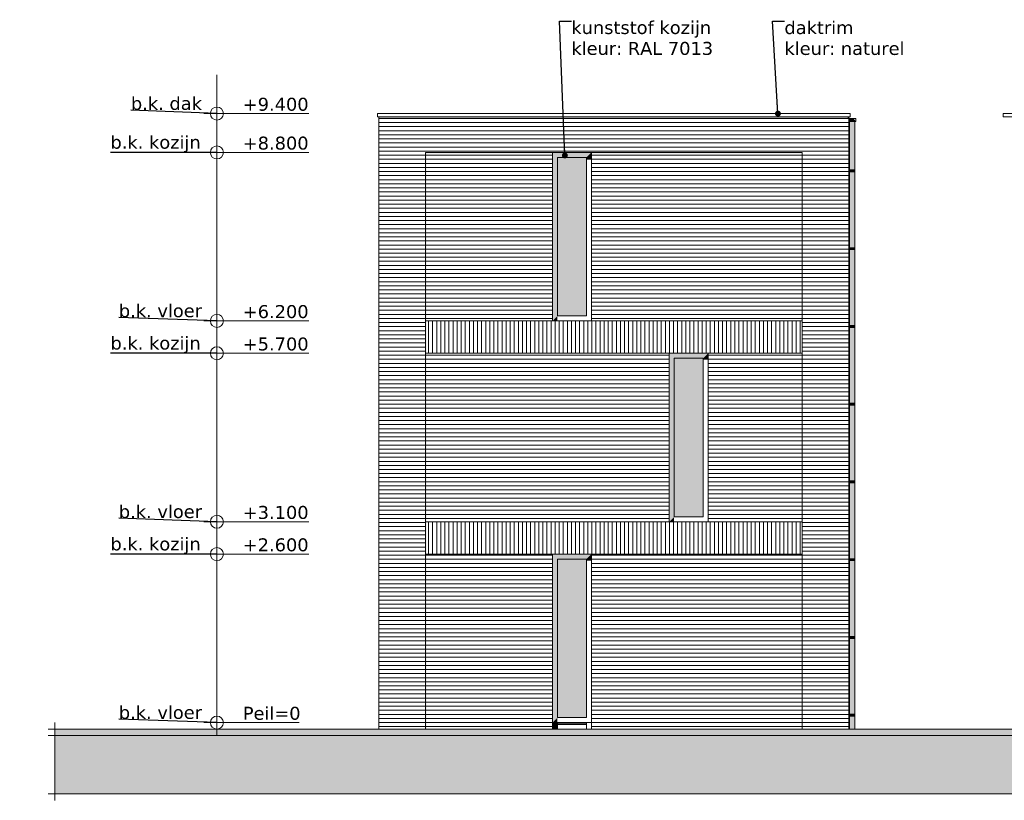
# Model space of a CAD drawing. Header units: millimetres. Extents: x -25778 to 297771, y -21930 to 17454.
# Tile 2 of 109: x 38929 to 54119, y -21030 to -8981. Entities that reach past the tile are written whole.
import ezdxf

# ---------------------------------------------------------------- set-up
doc = ezdxf.new("R2010")
doc.units = ezdxf.units.MM
doc.header["$MEASUREMENT"] = 0
for name, color, linetype in [('00 2D tek aankleding', 7, 'Continuous'), ('00 2D tek aankleding 2D arcering', 7, 'Continuous'), ('52 Riolering.SCHOON', 7, 'Continuous'), ('52 Riolering.SCHOON 2D arcering', 7, 'Continuous'), ('New_21 Buitenwanden', 7, 'Continuous'), ('New_21 Buitenwanden 2D arcering', 7, 'Continuous'), ('New_21 Buitenwanden Afdek-arcering', 7, 'Continuous'), ('New_21 Buitenwanden Ramen', 7, 'Continuous'), ('New_47 Dakafwerking', 7, 'Continuous'), ('Tekst_dim 1_ 100 .DO', 7, 'Continuous'), ('Tekst_dim Algemeen', 7, 'Continuous')]:
    doc.layers.add(name, color=color, linetype=linetype)
doc.styles.add('GENERATED_STYLE_1', font='verdana.ttf')
doc.dimstyles.new('GENERATED_STYLE__1', dxfattribs={"dimtxt": 0.18, "dimasz": 76, "dimexe": 0.18, "dimexo": 0.0625, "dimgap": 0, "dimtad": 0, "dimtih": 1, "dimtoh": 1, "dimdec": 4, "dimzin": 0, "dimdsep": 46, "dimcen": 0.09, "dimadec": 0, "dimazin": 0, "dimtfac": 1, "dimtdec": 4, "dimtmove": 0, "dimatfit": 3, "dimldrblk": 'ARROWHEAD_0', "dimfxl": 1, "dimtolj": 1, "dimtzin": 0, "dimarcsym": 0})
doc.dimstyles.new('GENERATED_STYLE__2', dxfattribs={"dimtxt": 0.18, "dimasz": 182.4, "dimexe": 0.18, "dimexo": 0.0625, "dimgap": 0, "dimtad": 0, "dimtih": 1, "dimtoh": 1, "dimdec": 4, "dimzin": 0, "dimdsep": 46, "dimcen": 0.09, "dimadec": 0, "dimazin": 0, "dimtfac": 1, "dimtdec": 4, "dimtmove": 0, "dimatfit": 3, "dimldrblk": 'ARROWHEAD_11', "dimfxl": 1, "dimtolj": 1, "dimtzin": 0, "dimarcsym": 0})
pattern_1 = [(0, (54245.63, -19829.75), (0, 63), [])]

# ---------------------------------------------------------------- blocks, each defined once
blk = doc.blocks.new('Section Element_28_1', base_point=(54246, -19830))
at = {"layer": 'New_47 Dakafwerking', "color": 9, "linetype": 'Continuous', "lineweight": 0}
for p, q in [((54101, -10430), (54101, -10480)), ((54101, -10430), (58746, -10430)), ((54101, -10480), (58746, -10480))]:
    blk.add_line(p, q, dxfattribs=at)
blk = doc.blocks.new('Section Element_36_1', base_point=(54246, -19830))
at = {"layer": 'New_21 Buitenwanden 2D arcering', "linetype": 'Continuous', "lineweight": 0, "true_color": 0x1e2122}
blk.add_hatch(color=250, dxfattribs=at).paths.add_polyline_path([(51701, -10480), (51701, -10508), (51721, -10508), (51721, -10480)])
at = {"layer": 'New_21 Buitenwanden Afdek-arcering', "linetype": 'Continuous', "lineweight": 0, "true_color": 0x000000}
h = blk.add_hatch(dxfattribs=at)
h.set_pattern_fill('920_Lijnen_horz__63_0001', color=18, style=0, pattern_type=2)
h.set_pattern_definition([(3e-12, (54245.63, -19829.75), (0, 63), [])])
h.paths.add_polyline_path([(51701, -10480), (51701, -13630), (51721, -13630), (51721, -10480)])
at = {"layer": 'New_21 Buitenwanden', "color": 7, "linetype": 'Continuous', "lineweight": 0}
blk.add_line((51721, -10480), (51721, -13630), dxfattribs=at)
blk = doc.blocks.new('Section Element_37_1', base_point=(54246, -19830))
at = {"layer": '52 Riolering.SCHOON 2D arcering', "linetype": 'Continuous', "lineweight": 0, "true_color": 0x1e2122}
for points in [[(51736, -10555), (51731, -10555), (51731, -11300), (51736, -11300)], [(51736, -10555), (51736, -11300), (51751, -11300), (51751, -10555)], [(51751, -11300), (51771, -11300), (51771, -10555), (51751, -10555)], [(51771, -11300), (51791, -11300), (51791, -10555), (51771, -10555)], [(51791, -11300), (51805, -11300), (51805, -10555), (51791, -10555)], [(51805, -11300), (51811, -11300), (51811, -10555), (51805, -10555)], [(51721, -11330), (51723, -11330), (51723, -11300), (51721, -11300)], [(51723, -11330), (51771, -11330), (51771, -11300), (51723, -11300)], [(51731, -11330), (51731, -12500), (51736, -12500), (51736, -11330)], [(51736, -12500), (51751, -12500), (51751, -11330), (51736, -11330)], [(51751, -12500), (51771, -12500), (51771, -11330), (51751, -11330)], [(51771, -11330), (51792, -11330), (51792, -11300), (51771, -11300)], [(51791, -11330), (51771, -11330), (51771, -12500), (51791, -12500)], [(51805, -11330), (51791, -11330), (51791, -12500), (51805, -12500)], [(51792, -11300), (51792, -11330), (51807, -11330), (51807, -11300)], [(51805, -12500), (51811, -12500), (51811, -11330), (51805, -11330)], [(51807, -11330), (51813, -11330), (51813, -11300), (51807, -11300)], [(51721, -12530), (51723, -12530), (51723, -12500), (51721, -12500)], [(51723, -12530), (51771, -12530), (51771, -12500), (51723, -12500)], [(51731, -13700), (51736, -13700), (51736, -12530), (51731, -12530)], [(51736, -13700), (51751, -13700), (51751, -12530), (51736, -12530)], [(51751, -13700), (51771, -13700), (51771, -12530), (51751, -12530)], [(51771, -12530), (51792, -12530), (51792, -12500), (51771, -12500)], [(51771, -13700), (51791, -13700), (51791, -12530), (51771, -12530)], [(51805, -12530), (51791, -12530), (51791, -13700), (51805, -13700)], [(51807, -12500), (51792, -12500), (51792, -12530), (51807, -12530)], [(51811, -12530), (51805, -12530), (51805, -13700), (51811, -13700)], [(51807, -12530), (51813, -12530), (51813, -12500), (51807, -12500)], [(51721, -13730), (51723, -13730), (51723, -13700), (51721, -13700)], [(51723, -13730), (51771, -13730), (51771, -13700), (51723, -13700)], [(51731, -13730), (51731, -14900), (51736, -14900), (51736, -13730)], [(51736, -13730), (51736, -14900), (51751, -14900), (51751, -13730)], [(51771, -13730), (51751, -13730), (51751, -14900), (51771, -14900)], [(51771, -13700), (51771, -13730), (51792, -13730), (51792, -13700)], [(51791, -13730), (51771, -13730), (51771, -14900), (51791, -14900)], [(51791, -14900), (51805, -14900), (51805, -13730), (51791, -13730)], [(51807, -13700), (51792, -13700), (51792, -13730), (51807, -13730)], [(51805, -14900), (51811, -14900), (51811, -13730), (51805, -13730)], [(51807, -13730), (51813, -13730), (51813, -13700), (51807, -13700)], [(51721, -14930), (51723, -14930), (51723, -14900), (51721, -14900)], [(51723, -14930), (51771, -14930), (51771, -14900), (51723, -14900)], [(51731, -16100), (51736, -16100), (51736, -14930), (51731, -14930)], [(51736, -14930), (51736, -16100), (51751, -16100), (51751, -14930)], [(51751, -16100), (51771, -16100), (51771, -14930), (51751, -14930)], [(51771, -14900), (51771, -14930), (51792, -14930), (51792, -14900)], [(51791, -14930), (51771, -14930), (51771, -16100), (51791, -16100)], [(51791, -16100), (51805, -16100), (51805, -14930), (51791, -14930)], [(51792, -14900), (51792, -14930), (51807, -14930), (51807, -14900)], [(51811, -14930), (51805, -14930), (51805, -16100), (51811, -16100)], [(51807, -14930), (51813, -14930), (51813, -14900), (51807, -14900)], [(51721, -16130), (51723, -16130), (51723, -16100), (51721, -16100)], [(51723, -16130), (51771, -16130), (51771, -16100), (51723, -16100)], [(51771, -16130), (51792, -16130), (51792, -16100), (51771, -16100)], [(51792, -16100), (51792, -16130), (51807, -16130), (51807, -16100)], [(51807, -16130), (51813, -16130), (51813, -16100), (51807, -16100)], [(51731, -17300), (51736, -17300), (51736, -16130), (51731, -16130)], [(51736, -16130), (51736, -17300), (51751, -17300), (51751, -16130)], [(51771, -16130), (51751, -16130), (51751, -17300), (51771, -17300)], [(51771, -16130), (51771, -17300), (51791, -17300), (51791, -16130)], [(51791, -17300), (51805, -17300), (51805, -16130), (51791, -16130)], [(51805, -17300), (51811, -17300), (51811, -16130), (51805, -16130)], [(51721, -17330), (51723, -17330), (51723, -17300), (51721, -17300)], [(51723, -17330), (51771, -17330), (51771, -17300), (51723, -17300)], [(51771, -17330), (51792, -17330), (51792, -17300), (51771, -17300)], [(51792, -17300), (51792, -17330), (51807, -17330), (51807, -17300)], [(51807, -17330), (51813, -17330), (51813, -17300), (51807, -17300)], [(51736, -17330), (51731, -17330), (51731, -18500), (51736, -18500)], [(51736, -17330), (51736, -18500), (51751, -18500), (51751, -17330)], [(51771, -17330), (51751, -17330), (51751, -18500), (51771, -18500)], [(51771, -17330), (51771, -18500), (51791, -18500), (51791, -17330)], [(51805, -17330), (51791, -17330), (51791, -18500), (51805, -18500)], [(51805, -17330), (51805, -18500), (51811, -18500), (51811, -17330)], [(51721, -18530), (51723, -18530), (51723, -18500), (51721, -18500)], [(51723, -18530), (51771, -18530), (51771, -18500), (51723, -18500)], [(51731, -19700), (51736, -19700), (51736, -18530), (51731, -18530)], [(51736, -19700), (51751, -19700), (51751, -18530), (51736, -18530)], [(51751, -19700), (51771, -19700), (51771, -18530), (51751, -18530)], [(51771, -18500), (51771, -18530), (51792, -18530), (51792, -18500)], [(51791, -18530), (51771, -18530), (51771, -19700), (51791, -19700)], [(51805, -18530), (51791, -18530), (51791, -19700), (51805, -19700)], [(51792, -18530), (51807, -18530), (51807, -18500), (51792, -18500)], [(51805, -18530), (51805, -19700), (51811, -19700), (51811, -18530)], [(51807, -18530), (51813, -18530), (51813, -18500), (51807, -18500)], [(51721, -19730), (51723, -19730), (51723, -19700), (51721, -19700)], [(51723, -19730), (51771, -19730), (51771, -19700), (51723, -19700)], [(51731, -19930), (51736, -19930), (51736, -19730), (51731, -19730)], [(51736, -19730), (51736, -19930), (51751, -19930), (51751, -19730)], [(51751, -19730), (51751, -19930), (51771, -19930), (51771, -19730)], [(51771, -19730), (51792, -19730), (51792, -19700), (51771, -19700)], [(51771, -19730), (51771, -19930), (51791, -19930), (51791, -19730)], [(51805, -19730), (51791, -19730), (51791, -19930), (51805, -19930)], [(51792, -19730), (51807, -19730), (51807, -19700), (51792, -19700)], [(51805, -19730), (51805, -19930), (51811, -19930), (51811, -19730)], [(51807, -19730), (51813, -19730), (51813, -19700), (51807, -19700)]]:
    blk.add_hatch(color=250, dxfattribs=at).paths.add_polyline_path(points)
at = {"layer": '52 Riolering.SCHOON', "color": 7, "linetype": 'Continuous', "lineweight": 0}
for p, q in [((51731, -10555), (51731, -11300)), ((51811, -10555), (51811, -11300)), ((51721, -11300), (51723, -11300)), ((51721, -11330), (51721, -11300)), ((51721, -11330), (51723, -11330)), ((51723, -11300), (51771, -11300)), ((51723, -11330), (51723, -11300)), ((51723, -11330), (51771, -11330)), ((51731, -11330), (51731, -12500)), ((51771, -11300), (51792, -11300)), ((51771, -11330), (51792, -11330)), ((51792, -11300), (51807, -11300)), ((51792, -11330), (51807, -11330)), ((51807, -11300), (51813, -11300)), ((51807, -11330), (51813, -11330)), ((51811, -11330), (51811, -12500)), ((51813, -11330), (51813, -11300)), ((51721, -12500), (51723, -12500)), ((51721, -12530), (51721, -12500)), ((51721, -12530), (51723, -12530)), ((51723, -12500), (51771, -12500)), ((51723, -12530), (51723, -12500)), ((51723, -12530), (51771, -12530)), ((51731, -12530), (51731, -13700)), ((51771, -12500), (51792, -12500)), ((51771, -12530), (51792, -12530)), ((51792, -12500), (51807, -12500)), ((51792, -12530), (51807, -12530)), ((51807, -12500), (51813, -12500)), ((51807, -12530), (51813, -12530)), ((51811, -12530), (51811, -13700)), ((51813, -12530), (51813, -12500)), ((51721, -13700), (51723, -13700)), ((51721, -13730), (51721, -13700)), ((51721, -13730), (51723, -13730)), ((51723, -13700), (51771, -13700)), ((51723, -13730), (51723, -13700)), ((51723, -13730), (51771, -13730)), ((51731, -13730), (51731, -14900)), ((51771, -13700), (51792, -13700)), ((51771, -13730), (51792, -13730)), ((51792, -13700), (51807, -13700)), ((51792, -13730), (51807, -13730)), ((51807, -13700), (51813, -13700)), ((51807, -13730), (51813, -13730)), ((51811, -13730), (51811, -14900)), ((51813, -13730), (51813, -13700)), ((51721, -14900), (51723, -14900)), ((51721, -14930), (51721, -14900)), ((51721, -14930), (51723, -14930)), ((51723, -14900), (51771, -14900)), ((51723, -14930), (51723, -14900)), ((51723, -14930), (51771, -14930)), ((51731, -14930), (51731, -16100)), ((51771, -14900), (51792, -14900)), ((51771, -14930), (51792, -14930)), ((51792, -14900), (51807, -14900)), ((51792, -14930), (51807, -14930)), ((51807, -14900), (51813, -14900)), ((51807, -14930), (51813, -14930)), ((51811, -14930), (51811, -16100)), ((51813, -14930), (51813, -14900)), ((51721, -16100), (51723, -16100)), ((51721, -16130), (51721, -16100)), ((51723, -16100), (51771, -16100)), ((51723, -16130), (51723, -16100)), ((51771, -16100), (51792, -16100)), ((51792, -16100), (51807, -16100)), ((51807, -16100), (51813, -16100)), ((51813, -16130), (51813, -16100)), ((51721, -16130), (51723, -16130)), ((51723, -16130), (51771, -16130)), ((51731, -16130), (51731, -17300)), ((51771, -16130), (51792, -16130)), ((51792, -16130), (51807, -16130)), ((51807, -16130), (51813, -16130)), ((51811, -16130), (51811, -17300)), ((51721, -17300), (51723, -17300)), ((51721, -17330), (51721, -17300)), ((51723, -17300), (51771, -17300)), ((51723, -17330), (51723, -17300)), ((51771, -17300), (51792, -17300)), ((51792, -17300), (51807, -17300)), ((51807, -17300), (51813, -17300)), ((51813, -17330), (51813, -17300)), ((51721, -17330), (51723, -17330)), ((51723, -17330), (51771, -17330)), ((51731, -17330), (51731, -18500)), ((51771, -17330), (51792, -17330)), ((51792, -17330), (51807, -17330)), ((51807, -17330), (51813, -17330)), ((51811, -17330), (51811, -18500)), ((51721, -18500), (51723, -18500)), ((51721, -18530), (51721, -18500)), ((51721, -18530), (51723, -18530)), ((51723, -18500), (51771, -18500)), ((51723, -18530), (51723, -18500)), ((51723, -18530), (51771, -18530)), ((51731, -18530), (51731, -19700)), ((51771, -18500), (51792, -18500)), ((51771, -18530), (51792, -18530)), ((51792, -18500), (51807, -18500)), ((51792, -18530), (51807, -18530)), ((51807, -18500), (51813, -18500)), ((51807, -18530), (51813, -18530)), ((51811, -18530), (51811, -19700)), ((51813, -18530), (51813, -18500)), ((51721, -19700), (51723, -19700)), ((51721, -19730), (51721, -19700)), ((51721, -19730), (51723, -19730)), ((51723, -19700), (51771, -19700)), ((51723, -19730), (51723, -19700)), ((51723, -19730), (51771, -19730)), ((51731, -19730), (51731, -19930)), ((51771, -19700), (51792, -19700)), ((51771, -19730), (51792, -19730)), ((51792, -19700), (51807, -19700)), ((51792, -19730), (51807, -19730)), ((51807, -19700), (51813, -19700)), ((51807, -19730), (51813, -19730)), ((51811, -19730), (51811, -19930)), ((51813, -19730), (51813, -19700))]:
    blk.add_line(p, q, dxfattribs=at)
blk = doc.blocks.new('Section Element_38_1', base_point=(54246, -19830))
at = {"layer": '52 Riolering.SCHOON 2D arcering', "linetype": 'Continuous', "lineweight": 0, "true_color": 0x1e2122}
blk.add_hatch(color=250, dxfattribs=at).paths.add_polyline_path([(51721, -10505), (51721, -10555), (51827, -10555), (51827, -10551), (51794, -10505)])
at = {"layer": '52 Riolering.SCHOON', "color": 7, "linetype": 'Continuous', "lineweight": 0}
for p, q in [((51721, -10505), (51827, -10505)), ((51721, -10555), (51827, -10555)), ((51827, -10555), (51827, -10505))]:
    blk.add_line(p, q, dxfattribs=at)
blk = doc.blocks.new('Section Element_39_1', base_point=(54246, -19830))
at = {"layer": 'New_21 Buitenwanden Afdek-arcering', "linetype": 'Continuous', "lineweight": 0, "true_color": 0x000000}
h = blk.add_hatch(dxfattribs=at)
h.set_pattern_fill('920_Lijnen_horz__63_0001', color=18, style=0, pattern_type=2)
h.set_pattern_definition([(360, (54245.63, -19829.75), (0, 63), [])])
h.paths.add_polyline_path([(51701, -16730), (51701, -19930), (51721, -19930), (51721, -16730)])
at = {"layer": 'New_21 Buitenwanden', "color": 7, "linetype": 'Continuous', "lineweight": 0}
blk.add_line((51721, -16730), (51721, -19930), dxfattribs=at)
blk = doc.blocks.new('Section Element_40_1', base_point=(54246, -19830))
at = {"layer": 'New_21 Buitenwanden Afdek-arcering', "linetype": 'Continuous', "lineweight": 0, "true_color": 0x000000}
h = blk.add_hatch(dxfattribs=at)
h.set_pattern_fill('920_Lijnen_horz__63_0001', color=18, style=0, pattern_type=2)
h.set_pattern_definition([(5e-12, (54245.63, -19829.75), (0, 63), [])])
h.paths.add_polyline_path([(51701, -13630), (51701, -16730), (51721, -16730), (51721, -13630)])
at = {"layer": 'New_21 Buitenwanden', "color": 7, "linetype": 'Continuous', "lineweight": 0}
blk.add_line((51721, -13630), (51721, -16730), dxfattribs=at)
blk = doc.blocks.new('Section Element_41_1', base_point=(54246, -19830))
at = {"layer": 'New_21 Buitenwanden Afdek-arcering', "linetype": 'Continuous', "lineweight": 0, "true_color": 0x000000}
h = blk.add_hatch(dxfattribs=at)
h.set_pattern_fill('920_Lijnen_horz__63_0001', color=18, style=0, pattern_type=2)
h.set_pattern_definition([(0, (54245.63, -19829.75), (0, 63), [])])
h.paths.add_polyline_path([(45191, -16730), (44471, -16730), (44471, -19930), (45191, -19930)])
at = {"layer": 'New_21 Buitenwanden', "color": 7, "linetype": 'Continuous', "lineweight": 0}
for p, q in [((44471, -16730), (44471, -19930)), ((45191, -19930), (45191, -16730))]:
    blk.add_line(p, q, dxfattribs=at)
blk = doc.blocks.new('Section Element_42_1', base_point=(54246, -19830))
at = {"layer": 'New_21 Buitenwanden Afdek-arcering', "linetype": 'Continuous', "lineweight": 0, "true_color": 0x000000}
h = blk.add_hatch(dxfattribs=at)
h.set_pattern_fill('920_Lijnen_horz__63_0001', color=18, style=0, pattern_type=2)
h.set_pattern_definition([(360, (54245.63, -19829.75), (0, 63), [])])
h.paths.add_polyline_path([(44471, -16730), (45191, -16730), (45191, -13630), (44471, -13630)])
at = {"layer": 'New_21 Buitenwanden', "color": 7, "linetype": 'Continuous', "lineweight": 0}
for p, q in [((44471, -13630), (44471, -16730)), ((45191, -16730), (45191, -13630))]:
    blk.add_line(p, q, dxfattribs=at)
blk = doc.blocks.new('Section Element_43_1', base_point=(54246, -19830))
at = {"layer": 'New_21 Buitenwanden 2D arcering', "linetype": 'Continuous', "lineweight": 0, "true_color": 0x1e2122}
blk.add_hatch(color=250, dxfattribs=at).paths.add_polyline_path([(44471, -10480), (44471, -10508), (45191, -10508), (45191, -10480)])
at = {"layer": 'New_21 Buitenwanden Afdek-arcering', "linetype": 'Continuous', "lineweight": 0, "true_color": 0x000000}
h = blk.add_hatch(dxfattribs=at)
h.set_pattern_fill('920_Lijnen_horz__63_0001', color=18, style=0, pattern_type=2)
h.set_pattern_definition([(5e-14, (54245.63, -19829.75), (0, 63), [])])
h.paths.add_polyline_path([(44471, -10480), (44471, -13630), (45191, -13630), (45191, -10480)])
at = {"layer": 'New_21 Buitenwanden', "color": 7, "linetype": 'Continuous', "lineweight": 0}
for p, q in [((44471, -10480), (44471, -13630)), ((45191, -13630), (45191, -11030))]:
    blk.add_line(p, q, dxfattribs=at)
blk = doc.blocks.new('Section Element_44_1', base_point=(54246, -19830))
at = {"layer": 'New_47 Dakafwerking', "color": 9, "linetype": 'Continuous', "lineweight": 0}
for p, q in [((51741, -10430), (44451, -10430)), ((44451, -10480), (44451, -10430)), ((51741, -10480), (44451, -10480)), ((51741, -10480), (51741, -10430))]:
    blk.add_line(p, q, dxfattribs=at)
blk = doc.blocks.new('Section Element_80_1', base_point=(54246, -19830))
at = {"layer": 'New_21 Buitenwanden 2D arcering', "linetype": 'Continuous', "lineweight": 0, "true_color": 0x1e2122}
blk.add_hatch(color=250, dxfattribs=at).paths.add_polyline_path([(51701, -10480), (51001, -10480), (51001, -10508), (51701, -10508)])
at = {"layer": 'New_21 Buitenwanden Afdek-arcering', "linetype": 'Continuous', "lineweight": 0, "true_color": 0x000000}
h = blk.add_hatch(dxfattribs=at)
h.set_pattern_fill('920_Lijnen_horz__63_0001', color=18, style=0, pattern_type=2)
h.set_pattern_definition([(1e-13, (54245.63, -19829.75), (0, 63), [])])
h.paths.add_polyline_path([(51001, -13630), (51701, -13630), (51701, -10480), (51001, -10480)])
at = {"layer": 'New_21 Buitenwanden', "color": 7, "linetype": 'Continuous', "lineweight": 0}
blk.add_line((51001, -13630), (51001, -11030), dxfattribs=at)
blk = doc.blocks.new('Section Element_81_1', base_point=(54246, -19830))
at = {"layer": 'New_21 Buitenwanden 2D arcering', "linetype": 'Continuous', "lineweight": 0, "true_color": 0x1e2122}
for points in [[(47227, -11106), (47675, -11106), (47751, -11030), (47151, -11030)], [(47151, -13630), (47221, -13560), (47221, -11143), (47227, -11143), (47227, -11106), (47151, -11030)], [(47675, -11106), (47675, -11143), (47751, -11143), (47751, -11030)], [(47227, -13554), (47262, -13554), (47262, -11192), (47675, -11192), (47675, -11106), (47227, -11106)], [(47151, -13630), (47221, -13630), (47221, -13560)]]:
    blk.add_hatch(color=250, dxfattribs=at).paths.add_polyline_path(points)
at = {"layer": 'New_21 Buitenwanden Afdek-arcering', "linetype": 'Continuous', "lineweight": 0, "true_color": 0x99a3a6}
blk.add_hatch(color=253, dxfattribs=at).paths.add_polyline_path([(47227, -11106), (47227, -13554), (47675, -13554), (47675, -11106)])
at = {"layer": 'New_21 Buitenwanden Ramen', "color": 7, "linetype": 'Continuous', "lineweight": 0}
for p, q in [((47151, -13630), (47151, -11030)), ((47751, -11030), (47751, -13630)), ((47227, -11106), (47227, -13554)), ((47675, -11106), (47227, -11106)), ((47675, -13554), (47675, -11106)), ((47227, -13554), (47675, -13554))]:
    blk.add_line(p, q, dxfattribs=at)
blk = doc.blocks.new('Section Element_82_1', base_point=(54246, -19830))
at = {"layer": 'New_21 Buitenwanden 2D arcering', "linetype": 'Continuous', "lineweight": 0, "true_color": 0x1e2122}
for points in [[(45191, -11030), (45191, -13630), (45201, -13630), (45201, -11044), (47151, -11044), (47151, -11030)], [(51001, -11030), (47751, -11030), (47751, -11044), (51001, -11044)]]:
    blk.add_hatch(color=250, dxfattribs=at).paths.add_polyline_path(points)
at = {"layer": 'New_21 Buitenwanden Afdek-arcering', "linetype": 'Continuous', "lineweight": 0, "true_color": 0x000000}
h = blk.add_hatch(dxfattribs=at)
h.set_pattern_fill('920_Lijnen_horz__63_0001', color=18, style=0, pattern_type=2)
h.set_pattern_definition([(0, (54245.63, -19829.75), (0, 63), [])])
h.paths.add_polyline_path([(45191, -13630), (47151, -13630), (47151, -11030), (45191, -11030)])
h = blk.add_hatch(dxfattribs=at)
h.set_pattern_fill('920_Lijnen_horz__63_0001', color=18, style=0, pattern_type=2)
h.set_pattern_definition(pattern_1)
h.paths.add_polyline_path([(47751, -11030), (47751, -13630), (51001, -13630), (51001, -11030)])
blk = doc.blocks.new('Section Element_83_1', base_point=(54246, -19830))
at = {"layer": 'New_21 Buitenwanden 2D arcering', "linetype": 'Continuous', "lineweight": 0, "true_color": 0x1e2122}
blk.add_hatch(color=250, dxfattribs=at).paths.add_polyline_path([(45191, -10480), (45191, -10508), (51001, -10508), (51001, -10480)])
at = {"layer": 'New_21 Buitenwanden Afdek-arcering', "linetype": 'Continuous', "lineweight": 0, "true_color": 0x000000}
h = blk.add_hatch(dxfattribs=at)
h.set_pattern_fill('920_Lijnen_horz__63_0001', color=18, style=0, pattern_type=2)
h.set_pattern_definition([(0, (54245.63, -19829.75), (0, 63), [])])
h.paths.add_polyline_path([(45191, -10480), (45191, -11030), (51001, -11030), (51001, -10480)])
at = {"layer": 'New_21 Buitenwanden', "color": 7, "linetype": 'Continuous', "lineweight": 0}
blk.add_line((51001, -11030), (45191, -11030), dxfattribs=at)
blk = doc.blocks.new('Section Element_84_1', base_point=(54246, -19830))
at = {"layer": 'New_21 Buitenwanden 2D arcering', "linetype": 'Continuous', "lineweight": 0, "true_color": 0x1e2122}
for points in [[(48951, -14130), (49027, -14206), (49475, -14206), (49551, -14130)], [(49027, -14206), (48951, -14130), (48951, -16730), (49021, -16660), (49021, -14229), (49027, -14229)], [(49027, -14206), (49027, -16654), (49062, -16654), (49062, -14278), (49475, -14278), (49475, -14206)], [(49475, -14206), (49475, -14229), (49551, -14229), (49551, -14130)], [(48951, -16730), (49021, -16730), (49021, -16660)]]:
    blk.add_hatch(color=250, dxfattribs=at).paths.add_polyline_path(points)
at = {"layer": 'New_21 Buitenwanden Afdek-arcering', "linetype": 'Continuous', "lineweight": 0, "true_color": 0x99a3a6}
blk.add_hatch(color=253, dxfattribs=at).paths.add_polyline_path([(49027, -16654), (49475, -16654), (49475, -14206), (49027, -14206)])
at = {"layer": 'New_21 Buitenwanden Ramen', "color": 7, "linetype": 'Continuous', "lineweight": 0}
for p, q in [((48951, -16730), (48951, -14130)), ((49027, -14206), (49027, -16654)), ((49475, -14206), (49027, -14206)), ((49475, -16654), (49475, -14206)), ((49551, -14130), (49551, -16730)), ((49027, -16654), (49475, -16654))]:
    blk.add_line(p, q, dxfattribs=at)
blk = doc.blocks.new('Section Element_85_1', base_point=(54246, -19830))
at = {"layer": 'New_21 Buitenwanden 2D arcering', "linetype": 'Continuous', "lineweight": 0, "true_color": 0x1e2122}
blk.add_hatch(color=250, dxfattribs=at).paths.add_polyline_path([(45191, -14130), (45191, -16730), (45201, -16730), (45201, -14130)])
at = {"layer": 'New_21 Buitenwanden Afdek-arcering', "linetype": 'Continuous', "lineweight": 0, "true_color": 0x000000}
h = blk.add_hatch(dxfattribs=at)
h.set_pattern_fill('920_Lijnen_horz__63_0001', color=18, style=0, pattern_type=2)
h.set_pattern_definition(pattern_1)
h.paths.add_polyline_path([(45191, -14130), (45191, -16730), (48951, -16730), (48951, -14130)])
h = blk.add_hatch(dxfattribs=at)
h.set_pattern_fill('920_Lijnen_horz__63_0001', color=18, style=0, pattern_type=2)
h.set_pattern_definition([(3e-14, (54245.63, -19829.75), (0, 63), [])])
h.paths.add_polyline_path([(49551, -14130), (49551, -16730), (51001, -16730), (51001, -14130)])
blk = doc.blocks.new('Section Element_86_1', base_point=(54246, -19830))
at = {"layer": 'New_21 Buitenwanden Afdek-arcering', "linetype": 'Continuous', "lineweight": 0, "true_color": 0x000000}
h = blk.add_hatch(dxfattribs=at)
h.set_pattern_fill('920_Lijnen_horz__63_0001', color=18, style=0, pattern_type=2)
h.set_pattern_definition([(360, (54245.63, -19829.75), (0, 63), [])])
h.paths.add_polyline_path([(51001, -16730), (51701, -16730), (51701, -13630), (51001, -13630)])
at = {"layer": 'New_21 Buitenwanden', "color": 7, "linetype": 'Continuous', "lineweight": 0}
blk.add_line((51001, -16730), (51001, -13630), dxfattribs=at)
blk = doc.blocks.new('Section Element_87_1', base_point=(54246, -19830))
at = {"layer": 'New_21 Buitenwanden Afdek-arcering', "linetype": 'Continuous', "lineweight": 0, "true_color": 0x000000}
h = blk.add_hatch(dxfattribs=at)
h.set_pattern_fill('920_Lijnen_horz__63_0001', color=18, style=0, pattern_type=2)
h.set_pattern_definition([(3e-14, (54245.63, -19829.75), (0, 63), [])])
h.paths.add_polyline_path([(51001, -16730), (51001, -19930), (51701, -19930), (51701, -16730)])
at = {"layer": 'New_21 Buitenwanden', "color": 7, "linetype": 'Continuous', "lineweight": 0}
blk.add_line((51001, -19930), (51001, -16730), dxfattribs=at)
blk = doc.blocks.new('Section Element_88_1', base_point=(54246, -19830))
at = {"layer": 'New_21 Buitenwanden 2D arcering', "linetype": 'Continuous', "lineweight": 0, "true_color": 0x1e2122}
for points in [[(47675, -17306), (47751, -17230), (47151, -17230), (47227, -17306)], [(47151, -17230), (47151, -19830), (47221, -19760), (47221, -17329), (47227, -17329), (47227, -17306)], [(47227, -17306), (47227, -19754), (47262, -19754), (47262, -17378), (47675, -17378), (47675, -17306)], [(47751, -17230), (47675, -17306), (47675, -17329), (47751, -17329)], [(47151, -19830), (47221, -19830), (47221, -19760)], [(47151, -19830), (47151, -19930), (47221, -19930), (47221, -19830)], [(47227, -19830), (47227, -19850), (47675, -19850), (47675, -19830)], [(47675, -19850), (47227, -19850), (47227, -19860), (47244, -19854), (47675, -19854)]]:
    blk.add_hatch(color=250, dxfattribs=at).paths.add_polyline_path(points)
at = {"layer": 'New_21 Buitenwanden Afdek-arcering', "linetype": 'Continuous', "lineweight": 0, "true_color": 0x99a3a6}
blk.add_hatch(color=253, dxfattribs=at).paths.add_polyline_path([(47227, -19754), (47675, -19754), (47675, -17306), (47227, -17306)])
at = {"layer": 'New_21 Buitenwanden Ramen', "color": 7, "linetype": 'Continuous', "lineweight": 0}
for p, q in [((47151, -19830), (47151, -17230)), ((47227, -19754), (47227, -17306)), ((47227, -17306), (47675, -17306)), ((47675, -17306), (47675, -19754)), ((47751, -17230), (47751, -19830)), ((47151, -19830), (47227, -19830)), ((47675, -19754), (47227, -19754)), ((47227, -19830), (47227, -19860)), ((47227, -19830), (47675, -19830)), ((47227, -19850), (47675, -19850)), ((47227, -19860), (47227, -19930)), ((47227, -19860), (47675, -19860)), ((47675, -19830), (47675, -19860)), ((47675, -19830), (47751, -19830)), ((47675, -19860), (47675, -19930))]:
    blk.add_line(p, q, dxfattribs=at)
blk = doc.blocks.new('Section Element_89_1', base_point=(54246, -19830))
at = {"layer": 'New_21 Buitenwanden 2D arcering', "linetype": 'Continuous', "lineweight": 0, "true_color": 0x1e2122}
blk.add_hatch(color=250, dxfattribs=at).paths.add_polyline_path([(45191, -19930), (45201, -19930), (45201, -17230), (45191, -17230)])
at = {"layer": 'New_21 Buitenwanden Afdek-arcering', "linetype": 'Continuous', "lineweight": 0, "true_color": 0x000000}
h = blk.add_hatch(dxfattribs=at)
h.set_pattern_fill('920_Lijnen_horz__63_0001', color=18, style=0, pattern_type=2)
h.set_pattern_definition(pattern_1)
h.paths.add_polyline_path([(45191, -17230), (45191, -19930), (47151, -19930), (47151, -17230)])
h = blk.add_hatch(dxfattribs=at)
h.set_pattern_fill('920_Lijnen_horz__63_0001', color=18, style=0, pattern_type=2)
h.set_pattern_definition(pattern_1)
h.paths.add_polyline_path([(51001, -17230), (47751, -17230), (47751, -19930), (51001, -19930)])
at = {"layer": 'New_21 Buitenwanden', "color": 7, "linetype": 'Continuous', "lineweight": 0}
for p, q in [((47151, -19930), (47151, -19830)), ((47751, -19830), (47751, -19930)), ((47751, -19930), (47151, -19930))]:
    blk.add_line(p, q, dxfattribs=at)
blk = doc.blocks.new('Section Element_90_1', base_point=(54246, -19830))
at = {"layer": 'New_21 Buitenwanden 2D arcering', "linetype": 'Continuous', "lineweight": 0, "true_color": 0x1e2122}
blk.add_hatch(color=250, dxfattribs=at).paths.add_polyline_path([(45191, -14130), (45201, -14130), (45201, -13630), (45191, -13630)])
at = {"layer": 'New_21 Buitenwanden Afdek-arcering', "linetype": 'Continuous', "lineweight": 0, "true_color": 0x000000}
h = blk.add_hatch(dxfattribs=at)
h.set_pattern_fill('930_Lijnen_vert__63_0001', color=18, style=0, pattern_type=2)
h.set_pattern_definition([(90, (54245.63, -19829.75), (-63, 0), [])])
h.paths.add_polyline_path([(45191, -14130), (51001, -14130), (51001, -13630), (45191, -13630)])
at = {"layer": 'New_21 Buitenwanden', "color": 7, "linetype": 'Continuous', "lineweight": 0}
for p, q in [((51001, -13630), (45191, -13630)), ((48951, -14130), (45191, -14130)), ((49551, -14130), (48951, -14130)), ((51001, -14130), (49551, -14130))]:
    blk.add_line(p, q, dxfattribs=at)
blk = doc.blocks.new('Section Element_91_1', base_point=(54246, -19830))
at = {"layer": 'New_21 Buitenwanden 2D arcering', "linetype": 'Continuous', "lineweight": 0, "true_color": 0x1e2122}
blk.add_hatch(color=250, dxfattribs=at).paths.add_polyline_path([(45191, -16730), (45191, -17230), (45201, -17230), (45201, -16730)])
at = {"layer": 'New_21 Buitenwanden Afdek-arcering', "linetype": 'Continuous', "lineweight": 0, "true_color": 0x000000}
h = blk.add_hatch(dxfattribs=at)
h.set_pattern_fill('930_Lijnen_vert__63_0001', color=18, style=0, pattern_type=2)
h.set_pattern_definition([(90, (54245.63, -19829.75), (-63, 0), [])])
h.paths.add_polyline_path([(45191, -16730), (45191, -17230), (51001, -17230), (51001, -16730)])
at = {"layer": 'New_21 Buitenwanden', "color": 7, "linetype": 'Continuous', "lineweight": 0}
for p, q in [((48951, -16730), (45191, -16730)), ((49551, -16730), (48951, -16730)), ((51001, -16730), (49551, -16730)), ((47151, -17230), (45191, -17230)), ((47751, -17230), (47151, -17230)), ((51001, -17230), (47751, -17230))]:
    blk.add_line(p, q, dxfattribs=at)
blk = doc.blocks.new('Strook maaiveld[1]_1', base_point=(39471, -20930))
at = {"layer": '00 2D tek aankleding 2D arcering', "linetype": 'Continuous', "lineweight": 0, "true_color": 0xffffff}
blk.add_hatch(color=7, dxfattribs=at).paths.add_polyline_path([(39471, -20030), (84392, -20030), (84392, -19930), (39471, -19930)])
at = {"layer": '00 2D tek aankleding 2D arcering', "linetype": 'Continuous', "lineweight": 0, "true_color": 0x000000}
blk.add_hatch(color=18, dxfattribs=at).paths.add_polyline_path([(39471, -20930), (84392, -20930), (84392, -20030), (39471, -20030)])
at = {"layer": '00 2D tek aankleding', "color": 7, "linetype": 'Continuous', "lineweight": 0, "flags": 128}
for points in [[(39471, -20030), (84392, -20030), (84392, -19930), (39471, -19930)], [(39471, -20930), (84392, -20930), (84392, -20030), (39471, -20030)]]:
    blk.add_lwpolyline(points, close=True, dxfattribs=at)
blk = doc.blocks.new('Eind strook maaiveld[2]_1', base_point=(39471, -20930))
at = {"layer": '00 2D tek aankleding', "color": 7, "linetype": 'Continuous', "lineweight": 0}
for p, q in [((39471, -19830), (39471, -21030)), ((39471, -19930), (39371, -19930)), ((39471, -20030), (39371, -20030)), ((39471, -20930), (39371, -20930))]:
    blk.add_line(p, q, dxfattribs=at)
blk = doc.blocks.new('Dimension_1_1', base_point=(41971, -19830))
at = {"layer": 'Tekst_dim 1_ 100 .DO', "color": 1, "linetype": 'Continuous', "lineweight": 0}
for p, q in [((41971, -10630), (41971, -10230)), ((41771, -10430), (42171, -10430)), ((42171, -10430), (43392, -10430)), ((41971, -11230), (41971, -10830)), ((41771, -11030), (42171, -11030)), ((42171, -11030), (43392, -11030)), ((41971, -13830), (41971, -13430)), ((41771, -13630), (42171, -13630)), ((42171, -13630), (43392, -13630)), ((41971, -14330), (41971, -13930)), ((41771, -14130), (42171, -14130)), ((42171, -14130), (43392, -14130)), ((41971, -16930), (41971, -16530)), ((41771, -16730), (42171, -16730)), ((42171, -16730), (43392, -16730)), ((41971, -17430), (41971, -17030)), ((41771, -17230), (42171, -17230)), ((42171, -17230), (43392, -17230)), ((41971, -20030), (41971, -19630)), ((41771, -19830), (42171, -19830)), ((42171, -19830), (43242, -19830))]:
    blk.add_line(p, q, dxfattribs=at)
for centre in [(41971, -10430), (41971, -11030), (41971, -13630), (41971, -14130), (41971, -16730), (41971, -17230), (41971, -19830)]:
    blk.add_circle(centre, 100, dxfattribs=at)
at = {"layer": 'Tekst_dim 1_ 100 .DO', "color": 2, "lineweight": 0, "char_height": 200, "attachment_point": 7, "style": 'GENERATED_STYLE_1'}
for s, insert in [('\\A1;{\\pql;\\fVerdana|b0|i0|c0|p0;\\W1.000000;+9.400}', (42371, -10390)), ('\\A1;{\\pql;\\fVerdana|b0|i0|c0|p0;\\W1.000000;+8.800}', (42371, -10990)), ('\\A1;{\\pql;\\fVerdana|b0|i0|c0|p0;\\W1.000000;+6.200}', (42371, -13590)), ('\\A1;{\\pql;\\fVerdana|b0|i0|c0|p0;\\W1.000000;+5.700}', (42371, -14090)), ('\\A1;{\\pql;\\fVerdana|b0|i0|c0|p0;\\W1.000000;+3.100}', (42371, -16690)), ('\\A1;{\\pql;\\fVerdana|b0|i0|c0|p0;\\W1.000000;+2.600}', (42371, -17190)), ('\\A1;{\\pql;\\fVerdana|b0|i0|c0|p0;\\W1.000000;Peil=0}', (42371, -19790))]:
    blk.add_mtext(s, dxfattribs=dict(at, insert=insert))
blk = doc.blocks.new('ARROWHEAD_0')
at = {"color": 0, "linetype": 'Continuous', "lineweight": 0}
for p, q in [((0, 0), (-1, 0)), ((0, -0.5), (0, 0.5))]:
    blk.add_line(p, q, dxfattribs=at)
blk = doc.blocks.new('ARROWHEAD_11')
at = {"color": 0, "linetype": 'Continuous', "lineweight": 0}
blk.add_line((0, 0), (-1, 0), dxfattribs=at)
at = {"color": 0, "linetype": 'Continuous', "lineweight": 0, "const_width": 0.25, "flags": 128}
blk.add_lwpolyline([(-0.125, 0, 1), (0.125, 0, 1)], format="xyb", close=True, dxfattribs=at)

msp = doc.modelspace()

# ---------------------------------------------------------------- linework, layer by layer
at = {"layer": 'Tekst_dim Algemeen', "color": 9, "linetype": 'Continuous', "lineweight": 0}
msp.add_lwpolyline([(41971, -19830), (41971, -9830)], dxfattribs=at)

# ---------------------------------------------------------------- block references
at = {"layer": '00 2D tek aankleding', "color": 7, "linetype": 'Continuous', "lineweight": 0}
for name in ['Eind strook maaiveld[2]_1', 'Strook maaiveld[1]_1']:
    msp.add_blockref(name, (39471, -20930), dxfattribs=at)
at = {"layer": '52 Riolering.SCHOON', "lineweight": 0}
for name in ['Section Element_38_1', 'Section Element_37_1']:
    msp.add_blockref(name, (54246, -19830), dxfattribs=at)
at = {"layer": 'New_21 Buitenwanden', "lineweight": 0}
for name in ['Section Element_43_1', 'Section Element_83_1', 'Section Element_80_1', 'Section Element_36_1', 'Section Element_82_1', 'Section Element_42_1', 'Section Element_90_1', 'Section Element_86_1', 'Section Element_40_1', 'Section Element_85_1', 'Section Element_41_1', 'Section Element_91_1', 'Section Element_87_1', 'Section Element_39_1', 'Section Element_89_1']:
    msp.add_blockref(name, (54246, -19830), dxfattribs=at)
at = {"layer": 'New_21 Buitenwanden Ramen', "lineweight": 0}
for name in ['Section Element_81_1', 'Section Element_84_1', 'Section Element_88_1']:
    msp.add_blockref(name, (54246, -19830), dxfattribs=at)
at = {"layer": 'New_47 Dakafwerking', "lineweight": 0}
for name in ['Section Element_44_1', 'Section Element_28_1']:
    msp.add_blockref(name, (54246, -19830), dxfattribs=at)
at = {"layer": 'Tekst_dim 1_ 100 .DO', "color": 1, "linetype": 'Continuous', "lineweight": 0}
msp.add_blockref('Dimension_1_1', (41971, -19830), dxfattribs=at)

# ---------------------------------------------------------------- texts
at = {"layer": 'Tekst_dim 1_ 100 .DO', "color": 9, "linetype": 'Continuous', "lineweight": 0, "char_height": 200, "attachment_point": 1, "style": 'GENERATED_STYLE_1'}
for s, insert, line_spacing_factor in [('\\A1;{\\pql;\\fVerdana|b0|i0|c0|p0;\\W1.000000;kunststof kozijn\\P\\pql;\\fVerdana|b0|i0|c0|p0;\\W1.000000;kleur: \\fVerdana|b0|i0|c0|p0;\\W1.000000;RAL 7013}', (47440, -9002), 0.966125), ('\\A1;{\\pql;\\fVerdana|b0|i0|c0|p0;\\W1.000000;daktrim\\P\\pql;\\fVerdana|b0|i0|c0|p0;\\W1.000000;kleur: \\fVerdana|b0|i0|c0|p0;\\W1.000000;naturel}', (50727, -9003), 0.966296)]:
    msp.add_mtext(s, dxfattribs=dict(at, insert=insert, line_spacing_factor=line_spacing_factor))
at = {"layer": 'Tekst_dim 1_ 100 .DO', "color": 9, "linetype": 'Continuous', "lineweight": 0, "char_height": 200, "attachment_point": 7, "style": 'GENERATED_STYLE_1'}
for s, insert in [('\\A1;{\\pql;\\fVerdana|b0|i0|c0|p0;\\W1.000000;b.k. \\fVerdana|b0|i0|c0|p0;\\W1.000000;dak}', (40645, -10377)), ('\\A1;{\\pql;\\fVerdana|b0|i0|c0|p0;\\W1.000000;b.k. \\fVerdana|b0|i0|c0|p0;\\W1.000000;kozijn}', (40330, -11029)), ('\\A1;{\\pql;\\fVerdana|b0|i0|c0|p0;\\W1.000000;b.k. vloer}', (40459, -13577)), ('\\A1;{\\pql;\\fVerdana|b0|i0|c0|p0;\\W1.000000;b.k. \\fVerdana|b0|i0|c0|p0;\\W1.000000;kozijn}', (40330, -14129)), ('\\A1;{\\pql;\\fVerdana|b0|i0|c0|p0;\\W1.000000;b.k. vloer}', (40459, -16677)), ('\\A1;{\\pql;\\fVerdana|b0|i0|c0|p0;\\W1.000000;b.k. \\fVerdana|b0|i0|c0|p0;\\W1.000000;kozijn}', (40330, -17229)), ('\\A1;{\\pql;\\fVerdana|b0|i0|c0|p0;\\W1.000000;b.k. vloer}', (40459, -19777))]:
    msp.add_mtext(s, dxfattribs=dict(at, insert=insert))

# ---------------------------------------------------------------- leaders
at = {"layer": 'Tekst_dim 1_ 100 .DO', "color": 1, "linetype": 'Continuous', "lineweight": 0, "annotation_type": 0, "has_hookline": 1}
for points, dimstyle, hookline_direction, text_width in [([(47340, -11076), (47258, -9002), (47440, -9002)], 'GENERATED_STYLE__2', 0, 2196), ([(50627, -10430), (50545, -9003), (50727, -9003)], 'GENERATED_STYLE__2', 0, 1842), ([(41971, -10430), (40645, -10377)], 'GENERATED_STYLE__1', 1, 1104), ([(41971, -11030), (40330, -11029)], 'GENERATED_STYLE__1', 1, 1401), ([(41971, -13630), (40459, -13577)], 'GENERATED_STYLE__1', 1, 1294), ([(41971, -14130), (40330, -14129)], 'GENERATED_STYLE__1', 1, 1401), ([(41971, -16730), (40459, -16677)], 'GENERATED_STYLE__1', 1, 1294), ([(41971, -17230), (40330, -17229)], 'GENERATED_STYLE__1', 1, 1401), ([(41971, -19830), (40459, -19777)], 'GENERATED_STYLE__1', 1, 1294)]:
    msp.add_leader(points, dimstyle=dimstyle, dxfattribs=dict(at, hookline_direction=hookline_direction, text_width=text_width))

doc.saveas('drawing.dxf')
